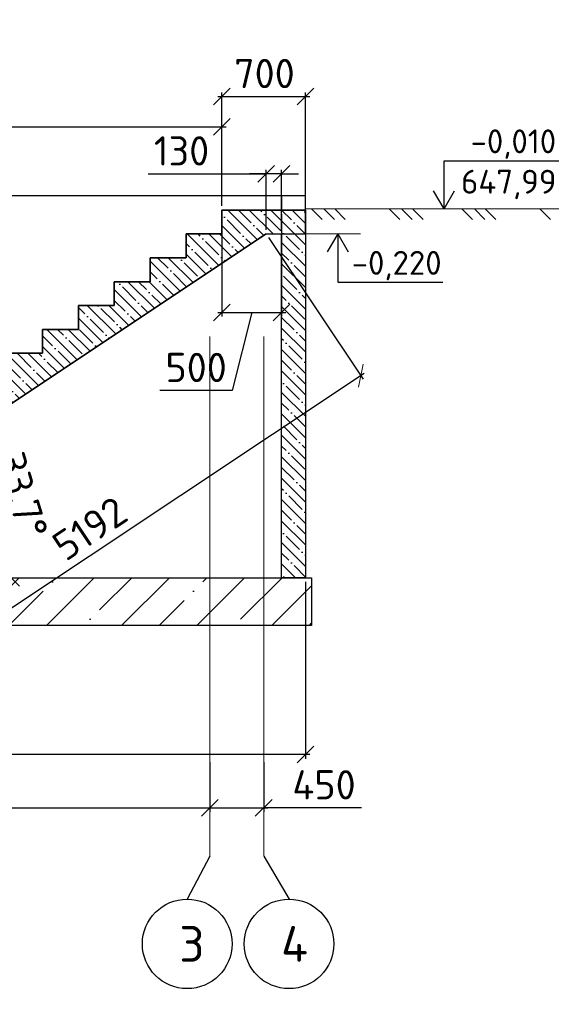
# Model space of a CAD drawing. Header units: millimetres. Extents: x 125896 to 2572636, y -120305 to 130347.
# Tile 46 of 256: x 279931 to 284379, y 38734 to 46984. Entities that reach past the tile are written whole.
import ezdxf

# ---------------------------------------------------------------- set-up
doc = ezdxf.new("R2010")
doc.units = ezdxf.units.MM
for name, pattern in [('______5', [1100, 800, -100, 100, -100]), ('CENTER', [2, 1.25, -0.25, 0.25, -0.25]), ('CENTER2', [28.575, 19.05, -3.175, 3.175, -3.175])]:
    doc.linetypes.add(name, pattern=pattern)
doc.layers.add('ОСИ', color=7, linetype='CENTER', lineweight=15)
doc.layers.add('Столовая Двери и окна', color=7, linetype='Continuous', lineweight=15)
doc.layers.add('СПДС_Оси', color=7, linetype='Continuous')
doc.layers.add('Столовая - обозначения', color=7, linetype='Continuous')
doc.styles.get("Standard").update_dxf_attribs({"font": 'isocpeur.ttf'})
doc.styles.add('ГОСТ', font='isocpeur.ttf')
doc.dimstyles.new('Осевые', dxfattribs={"dimscale": 0.7, "dimtxt": 450, "dimasz": 400, "dimexe": 100, "dimexo": 100, "dimgap": 100, "dimtad": 1, "dimdec": 0, "dimzin": 0, "dimdsep": 46, "dimtxsty": 'Standard', "dimblk": 'OBLIQUE', "dimcen": 9, "dimdle": 100, "dimazin": 0, "dimtm": 1e-09, "dimtfac": 1, "dimtdec": 0, "dimtofl": 0, "dimtmove": 0, "dimatfit": 3, "dimfxl": 1, "dimtolj": 1, "dimtzin": 0, "dimarcsym": 0})

# ---------------------------------------------------------------- blocks, each defined once
blk = doc.blocks.new('_OBLIQUE')
at = {"color": 0, "linetype": 'ByBlock'}
blk.add_line((-0.5, -0.5), (0.5, 0.5), dxfattribs=at)
blk = doc.blocks.new('*D447')
at = {"layer": 'Defpoints', "color": 0, "linetype": 'ByBlock', "lineweight": 20, "ltscale": 13, "transparency": 16777216}
for p in [(281622.6, 45388.7, -360), (282122.6, 45388.7), (282122.6, 44530.7)]:
    blk.add_point(p, dxfattribs=at)
at = {"layer": 'ОСИ', "color": 0, "linetype": 'ByBlock', "lineweight": -2, "ltscale": 13, "transparency": 16777216}
for p, q in [((281622.6, 45353.7), (281622.6, 44495.7)), ((282122.6, 45353.7), (282122.6, 44495.7)), ((281587.6, 44530.7), (282157.6, 44530.7)), ((281872.6, 44530.7), (281709.9, 43877.5)), ((281709.9, 43877.5), (281104.4, 43877.5))]:
    blk.add_line(p, q, dxfattribs=at)
at = {"layer": 'ОСИ', "color": 0, "linetype": 'ByBlock', "lineweight": -2, "ltscale": 13, "transparency": 16777216, "xscale": 140, "yscale": 140, "zscale": 140, "rotation": 180}
blk.add_blockref('_OBLIQUE', (281622.6, 44530.7), dxfattribs=at)
at = {"layer": 'ОСИ', "color": 0, "linetype": 'ByBlock', "lineweight": -2, "ltscale": 13, "transparency": 16777216, "xscale": 140, "yscale": 140, "zscale": 140}
blk.add_blockref('_OBLIQUE', (282122.6, 44530.7), dxfattribs=at)
at = {"layer": 'ОСИ', "color": 0, "linetype": 'ByBlock', "ltscale": 13, "transparency": 16777216, "insert": (281407.1, 44070), "char_height": 245, "attachment_point": 5}
blk.add_mtext('\\A1;500', dxfattribs=at)
blk = doc.blocks.new('*D438')
at = {"layer": 'Defpoints', "color": 0, "linetype": 'ByBlock', "lineweight": 20, "ltscale": 13, "transparency": 16777216}
for p in [(282322.6, 46340), (281622.6, 45388.7), (282322.6, 45388.7)]:
    blk.add_point(p, dxfattribs=at)
at = {"layer": 'ОСИ', "color": 0, "linetype": 'ByBlock', "lineweight": -2, "ltscale": 13, "transparency": 16777216}
for p, q in [((281622.6, 45423.7), (281622.6, 46375)), ((282322.6, 45423.7), (282322.6, 46375)), ((281587.6, 46340), (282357.6, 46340))]:
    blk.add_line(p, q, dxfattribs=at)
at = {"layer": 'ОСИ', "color": 0, "linetype": 'ByBlock', "lineweight": -2, "ltscale": 13, "transparency": 16777216, "xscale": 140, "yscale": 140, "zscale": 140, "rotation": 180}
blk.add_blockref('_OBLIQUE', (281622.6, 46340), dxfattribs=at)
at = {"layer": 'ОСИ', "color": 0, "linetype": 'ByBlock', "lineweight": -2, "ltscale": 13, "transparency": 16777216, "xscale": 140, "yscale": 140, "zscale": 140}
blk.add_blockref('_OBLIQUE', (282322.6, 46340), dxfattribs=at)
at = {"layer": 'ОСИ', "color": 0, "linetype": 'ByBlock', "ltscale": 13, "transparency": 16777216, "insert": (281978.9, 46532.5), "char_height": 245, "attachment_point": 5}
blk.add_mtext('\\A1;700', dxfattribs=at)
blk = doc.blocks.new('*D439')
at = {"layer": 'Defpoints', "color": 0, "linetype": 'ByBlock', "lineweight": 20, "ltscale": 13, "transparency": 16777216}
for p in [(281622.6, 46086.3), (281622.6, 45388.7), (277422.6, 42588.7)]:
    blk.add_point(p, dxfattribs=at)
at = {"layer": 'ОСИ', "color": 0, "linetype": 'ByBlock', "lineweight": -2, "ltscale": 13, "transparency": 16777216}
for p, q in [((277422.6, 42623.7), (277422.6, 46121.3)), ((281622.6, 45423.7), (281622.6, 46121.3)), ((277387.6, 46086.3), (281657.6, 46086.3))]:
    blk.add_line(p, q, dxfattribs=at)
at = {"layer": 'ОСИ', "color": 0, "linetype": 'ByBlock', "lineweight": -2, "ltscale": 13, "transparency": 16777216, "xscale": 140, "yscale": 140, "zscale": 140, "rotation": 180}
blk.add_blockref('_OBLIQUE', (277422.6, 46086.3), dxfattribs=at)
at = {"layer": 'ОСИ', "color": 0, "linetype": 'ByBlock', "lineweight": -2, "ltscale": 13, "transparency": 16777216, "xscale": 140, "yscale": 140, "zscale": 140}
blk.add_blockref('_OBLIQUE', (281622.6, 46086.3), dxfattribs=at)
at = {"layer": 'ОСИ', "color": 0, "linetype": 'ByBlock', "ltscale": 13, "transparency": 16777216, "insert": (279522.6, 46278.8), "char_height": 245, "attachment_point": 5}
blk.add_mtext('\\A1;4200', dxfattribs=at)
blk = doc.blocks.new('*D440')
at = {"layer": 'Defpoints', "color": 0, "linetype": 'ByBlock', "lineweight": 20, "ltscale": 13, "transparency": 16777216}
for p in [(281992.6, 45188.7, -234), (279818.3, 42734.7), (275872.6, 42308.7, -360), (277672.6, 42308.7, -180), (282122.6, 42308.7)]:
    blk.add_point(p, dxfattribs=at)
at = {"layer": 'ОСИ', "color": 0, "linetype": 'ByBlock', "lineweight": -2, "ltscale": 13, "transparency": 16777216}
blk.add_arc((277672.6, 42308.7), 2187.6, 0, 33.69007, dxfattribs=at)
at = {"layer": 'ОСИ', "color": 0, "linetype": 'ByBlock', "lineweight": -2, "ltscale": 13, "transparency": 16777216, "xscale": 140, "yscale": 140, "zscale": 140}
for p, rotation in [((279492.8, 43522.2), 123.6900675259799), ((279860.2, 42308.7), 270.0000000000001)]:
    blk.add_blockref('_OBLIQUE', p, dxfattribs=dict(at, rotation=rotation))
at = {"layer": 'ОСИ', "color": 0, "linetype": 'ByBlock', "ltscale": 13, "transparency": 16777216, "insert": (279950.6, 42998.4), "char_height": 245, "attachment_point": 5, "rotation": 286.84503}
blk.add_mtext('\\A1;33.7°', dxfattribs=at)
blk = doc.blocks.new('*D443')
at = {"layer": 'Defpoints', "color": 0, "linetype": 'ByBlock', "lineweight": 20, "ltscale": 13, "transparency": 16777216}
for p in [(281992.6, 45188.7, -234), (277672.6, 42308.7, -180), (278464.6, 41120.8)]:
    blk.add_point(p, dxfattribs=at)
at = {"layer": 'ОСИ', "color": 0, "linetype": 'ByBlock', "lineweight": -2, "ltscale": 13, "transparency": 16777216}
for p, q in [((282012.1, 45159.6), (282804, 43971.7)), ((282813.7, 44020.2), (278435.4, 41101.4)), ((277692.1, 42279.6), (278484, 41091.7))]:
    blk.add_line(p, q, dxfattribs=at)
at = {"layer": 'ОСИ', "color": 0, "linetype": 'ByBlock', "lineweight": -2, "ltscale": 13, "transparency": 16777216, "xscale": 140, "yscale": 140, "zscale": 140}
for p, rotation in [((282784.6, 44000.8), 33.69006752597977), ((278464.6, 41120.8), 213.6900675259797)]:
    blk.add_blockref('_OBLIQUE', p, dxfattribs=dict(at, rotation=rotation))
at = {"layer": 'ОСИ', "color": 0, "linetype": 'ByBlock', "ltscale": 13, "transparency": 16777216, "insert": (280517.8, 42721), "char_height": 245, "attachment_point": 5, "rotation": 33.69007}
blk.add_mtext('\\A1;5192', dxfattribs=at)
blk = doc.blocks.new('*D444')
at = {"layer": 'Defpoints', "color": 0, "linetype": 'ByBlock', "lineweight": 20, "ltscale": 13, "transparency": 16777216}
for p in [(281992.6, 45691.9), (281992.6, 45188.7, -234), (282122.6, 45188.7)]:
    blk.add_point(p, dxfattribs=at)
at = {"layer": 'ОСИ', "color": 0, "linetype": 'ByBlock', "lineweight": -2, "ltscale": 13, "transparency": 16777216}
for p, q in [((281992.6, 45223.7), (281992.6, 45726.9)), ((282122.6, 45223.7), (282122.6, 45726.9)), ((281006.9, 45691.9), (281992.6, 45691.9)), ((281992.6, 45691.9), (281852.6, 45691.9)), ((282122.6, 45691.9), (281992.6, 45691.9)), ((282122.6, 45691.9), (282262.6, 45691.9))]:
    blk.add_line(p, q, dxfattribs=at)
at = {"layer": 'ОСИ', "color": 0, "linetype": 'ByBlock', "lineweight": -2, "ltscale": 13, "transparency": 16777216, "xscale": 140, "yscale": 140, "zscale": 140}
blk.add_blockref('_OBLIQUE', (281992.6, 45691.9), dxfattribs=at)
at = {"layer": 'ОСИ', "color": 0, "linetype": 'ByBlock', "lineweight": -2, "ltscale": 13, "transparency": 16777216, "xscale": 140, "yscale": 140, "zscale": 140, "rotation": 180}
blk.add_blockref('_OBLIQUE', (282122.6, 45691.9), dxfattribs=at)
at = {"layer": 'ОСИ', "color": 0, "linetype": 'ByBlock', "ltscale": 13, "transparency": 16777216, "insert": (281285.2, 45884.4), "char_height": 245, "attachment_point": 5}
blk.add_mtext('\\A1;130', dxfattribs=at)
blk = doc.blocks.new('*D449')
at = {"layer": 'Defpoints', "color": 0, "linetype": 'ByBlock', "lineweight": 20, "ltscale": 13, "transparency": 16777216}
for p in [(277322.6, 40798.5), (281522.6, 40798.5), (281522.6, 40380.9)]:
    blk.add_point(p, dxfattribs=at)
at = {"layer": 'ОСИ', "color": 0, "linetype": 'ByBlock', "lineweight": -2, "ltscale": 13, "transparency": 16777216}
for p, q in [((277322.6, 40763.5), (277322.6, 40345.9)), ((281522.6, 40763.5), (281522.6, 40345.9)), ((277287.6, 40380.9), (281557.6, 40380.9))]:
    blk.add_line(p, q, dxfattribs=at)
at = {"layer": 'ОСИ', "color": 0, "linetype": 'ByBlock', "lineweight": -2, "ltscale": 13, "transparency": 16777216, "xscale": 140, "yscale": 140, "zscale": 140, "rotation": 180}
blk.add_blockref('_OBLIQUE', (277322.6, 40380.9), dxfattribs=at)
at = {"layer": 'ОСИ', "color": 0, "linetype": 'ByBlock', "lineweight": -2, "ltscale": 13, "transparency": 16777216, "xscale": 140, "yscale": 140, "zscale": 140}
blk.add_blockref('_OBLIQUE', (281522.6, 40380.9), dxfattribs=at)
at = {"layer": 'ОСИ', "color": 0, "linetype": 'ByBlock', "ltscale": 13, "transparency": 16777216, "insert": (279397.5, 40573.4), "char_height": 245, "width": 583.333, "attachment_point": 5}
blk.add_mtext('\\A1;4200', dxfattribs=at)
blk = doc.blocks.new('*D450')
at = {"layer": 'Defpoints', "color": 0, "linetype": 'ByBlock', "lineweight": 20, "ltscale": 13, "transparency": 16777216}
for p in [(281522.6, 40798.5), (281972.6, 40798.5), (281972.6, 40380.9)]:
    blk.add_point(p, dxfattribs=at)
at = {"layer": 'ОСИ', "color": 0, "linetype": 'ByBlock', "lineweight": -2, "ltscale": 13, "transparency": 16777216}
for p, q in [((281522.6, 40763.5), (281522.6, 40345.9)), ((281972.6, 40763.5), (281972.6, 40345.9)), ((281487.6, 40380.9), (282007.6, 40380.9)), ((282792.4, 40380.9), (281972.6, 40380.9))]:
    blk.add_line(p, q, dxfattribs=at)
at = {"layer": 'ОСИ', "color": 0, "linetype": 'ByBlock', "lineweight": -2, "ltscale": 13, "transparency": 16777216, "xscale": 140, "yscale": 140, "zscale": 140, "rotation": 180}
blk.add_blockref('_OBLIQUE', (281522.6, 40380.9), dxfattribs=at)
at = {"layer": 'ОСИ', "color": 0, "linetype": 'ByBlock', "lineweight": -2, "ltscale": 13, "transparency": 16777216, "xscale": 140, "yscale": 140, "zscale": 140}
blk.add_blockref('_OBLIQUE', (281972.6, 40380.9), dxfattribs=at)
at = {"layer": 'ОСИ', "color": 0, "linetype": 'ByBlock', "ltscale": 13, "transparency": 16777216, "insert": (282477.4, 40573.4), "char_height": 245, "width": 437.5, "attachment_point": 5}
blk.add_mtext('\\A1;450', dxfattribs=at)
blk = doc.blocks.new('*D451')
at = {"layer": 'Defpoints', "color": 0, "linetype": 'ByBlock', "lineweight": 20, "ltscale": 13, "transparency": 16777216}
for p in [(275622.6, 42308.7), (282322.6, 42308.7), (275622.6, 40826.1)]:
    blk.add_point(p, dxfattribs=at)
at = {"layer": 'ОСИ', "color": 0, "linetype": 'ByBlock', "lineweight": -2, "ltscale": 13, "transparency": 16777216}
for p, q in [((275622.6, 42273.7), (275622.6, 40791.1)), ((282322.6, 42273.7), (282322.6, 40791.1)), ((282357.6, 40826.1), (275587.6, 40826.1))]:
    blk.add_line(p, q, dxfattribs=at)
at = {"layer": 'ОСИ', "color": 0, "linetype": 'ByBlock', "lineweight": -2, "ltscale": 13, "transparency": 16777216, "xscale": 140, "yscale": 140, "zscale": 140, "rotation": 180}
blk.add_blockref('_OBLIQUE', (275622.6, 40826.1), dxfattribs=at)
at = {"layer": 'ОСИ', "color": 0, "linetype": 'ByBlock', "lineweight": -2, "ltscale": 13, "transparency": 16777216, "xscale": 140, "yscale": 140, "zscale": 140}
blk.add_blockref('_OBLIQUE', (282322.6, 40826.1), dxfattribs=at)
at = {"layer": 'ОСИ', "color": 0, "linetype": 'ByBlock', "ltscale": 13, "transparency": 16777216, "insert": (278989.9, 41018.6), "char_height": 245, "attachment_point": 5}
blk.add_mtext('\\A1;6700', dxfattribs=at)

msp = doc.modelspace()

# ---------------------------------------------------------------- hatches: boundary and pattern name
at = {"layer": 'Столовая Двери и окна', "lineweight": 25, "transparency": 33554648}
h = msp.add_hatch(dxfattribs=at)
h.set_pattern_fill('ANSI35', color=256, scale=20, angle=90)
h.paths.add_polyline_path([(275622.6, 45508.7), (275822.6, 45508.7), (275822.6, 42308.7), (275622.6, 42308.7)])
h.paths.add_polyline_path([(282122.6, 45188.7), (282322.6, 45188.7), (282322.6, 42308.7), (282122.6, 42308.7)], flags=17)
h.paths.add_polyline_path([(282322.6, 45188.7), (282322.6, 45388.7), (281622.6, 45388.7), (281622.6, 45188.7), (281322.6, 45188.7), (281322.6, 44988.7), (281022.6, 44988.7), (281022.6, 44788.7), (280722.6, 44788.7), (280722.6, 44588.7), (280422.6, 44588.7), (280422.6, 44388.7), (280122.6, 44388.7), (280122.6, 44188.7), (279822.6, 44188.7), (279822.6, 43988.7), (279522.6, 43988.7), (279522.6, 43788.7), (279222.6, 43788.7), (279222.6, 43588.7), (278922.6, 43588.7), (278922.6, 43388.7), (278622.6, 43388.7), (278622.6, 43188.7), (278322.6, 43188.7), (278322.6, 42988.7), (278043.8, 42988.7), (278022.6, 42988.7), (278022.6, 42788.7), (277722.6, 42788.7), (277722.6, 42588.7), (277422.6, 42588.7), (277422.6, 42308.7), (277672, 42308.7), (281992.6, 45188.7)])
at = {"layer": 'Столовая Двери и окна', "lineweight": 25, "true_color": 0xc7c8ca, "transparency": 33554648}
h = msp.add_hatch(dxfattribs=at)
h.set_pattern_fill('ANSI35', color=9, scale=70)
h.paths.add_polyline_path([(282372.6, 41908.7), (275572.5, 41908.7), (275572.5, 42308.7), (282372.6, 42308.7)])

# ---------------------------------------------------------------- linework, layer by layer
at = {"layer": 'ОСИ', "color": 16, "linetype": 'CENTER2', "lineweight": 15, "ltscale": 0.2, "transparency": 33554687}
for p, q in [((281522.6, 44330.2), (281522.6, 39975.3)), ((281972.6, 44330.2), (281972.6, 39975.3))]:
    msp.add_line(p, q, dxfattribs=at)
at = {"layer": 'ОСИ', "color": 16, "linetype": '______5', "lineweight": 25, "transparency": 33554687}
for p, q in [((281522.6, 39975.3), (281332.8, 39615.2)), ((281972.6, 39975.3), (282184.7, 39615.2))]:
    msp.add_line(p, q, dxfattribs=at)
at = {"layer": 'СПДС_Оси', "linetype": 'Continuous', "lineweight": 25, "ltscale": 150}
for centre in [(281332.8, 39240.2), (282184.7, 39240.2)]:
    msp.add_circle(centre, 375, dxfattribs=at)
at = {"layer": 'Столовая Двери и окна', "color": 18, "lineweight": 25, "true_color": 0x000000}
for p, q in [((283481.6, 45397.7), (283481.6, 45802.3)), ((283481.6, 45802.3), (284467.3, 45802.3)), ((283481.6, 45397.7), (283393.8, 45548.6)), ((283481.6, 45397.7), (283569.4, 45548.6)), ((282592.1, 45188.7), (282504.3, 45037.8)), ((282592.1, 45188.7), (282592.1, 44784.1)), ((282592.1, 45188.7), (282679.9, 45037.8)), ((282592.1, 44784.1), (283472.7, 44784.1))]:
    msp.add_line(p, q, dxfattribs=at)
at = {"layer": 'Столовая Двери и окна', "color": 18, "lineweight": 30, "true_color": 0x000000}
for p, q in [((282122.6, 45508.7), (275822.6, 45508.7)), ((282322.6, 45388.7), (282322.6, 45188.7)), ((281992, 45188.7, -234), (277672, 42308.7, -180)), ((281992.6, 45188.7, -234), (277672.6, 42308.7, -180)), ((281992, 45188.7, -234), (282122.6, 45188.7)), ((281992.6, 45188.7, -234), (282122.6, 45188.7)), ((282122.6, 45188.7), (282322.6, 45188.7)), ((282122.6, 42308.7), (282122.6, 45188.7)), ((282322.6, 45188.7), (282322.6, 42308.7)), ((282322.6, 42308.7), (282122.6, 42308.7))]:
    msp.add_line(p, q, dxfattribs=at)
at = {"layer": 'Столовая Двери и окна', "color": 18, "lineweight": 20, "true_color": 0x000000}
for p, q in [((282322.6, 45388.7), (281622.6, 45388.7)), ((281622.6, 45388.7), (281622.6, 45188.7)), ((282322.6, 45398.7), (284658.9, 45398.7)), ((282322.6, 45188.7), (282322.6, 45388.7)), ((282372.1, 45398.7), (282460.8, 45309.9)), ((282475.7, 45398.7), (282564.5, 45309.9)), ((282566.6, 45398.7), (282655.4, 45309.9)), ((283023.2, 45398.7), (283112, 45309.9)), ((283126.8, 45398.7), (283215.6, 45309.9)), ((283217.7, 45398.7), (283306.5, 45309.9)), ((283631.8, 45398.7), (283720.5, 45309.9)), ((283735.4, 45398.7), (283824.2, 45309.9)), ((283826.3, 45398.7), (283915.1, 45309.9)), ((284282.9, 45398.7), (284371.7, 45309.9)), ((277672.6, 42308.7), (281992.6, 45188.7)), ((281622.6, 45188.7), (281322.6, 45188.7)), ((281322.6, 45188.7), (281322.6, 44988.7)), ((281992.6, 45188.7), (282322.6, 45188.7)), ((282322.6, 45188.7), (282781.5, 45188.7)), ((281322.6, 44988.7), (281022.6, 44988.7)), ((281022.6, 44988.7), (281022.6, 44788.7)), ((281022.6, 44788.7), (280722.6, 44788.7)), ((280722.6, 44788.7), (280722.6, 44588.7)), ((280722.6, 44588.7), (280422.6, 44588.7)), ((280422.6, 44588.7), (280422.6, 44388.7)), ((280422.6, 44388.7), (280122.6, 44388.7)), ((280122.6, 44388.7), (280122.6, 44188.7)), ((280122.6, 44188.7), (279822.6, 44188.7))]:
    msp.add_line(p, q, dxfattribs=at)
at = {"layer": 'Столовая Двери и окна', "color": 18, "lineweight": 30, "true_color": 0x000000}
msp.add_lwpolyline([(282122.6, 45388.7), (282322.6, 45388.7), (282322.6, 45508.7), (282122.6, 45508.7)], close=True, dxfattribs=at)
at = {"layer": 'Столовая Двери и окна', "color": 18, "lineweight": 30, "true_color": 0x000000, "elevation": -360}
msp.add_lwpolyline([(279822.6, 44188.7), (280122.6, 44188.7), (280122.6, 44388.7), (280422.6, 44388.7), (280422.6, 44588.7), (280722.6, 44588.7), (280722.6, 44788.7), (281022.6, 44788.7), (281022.6, 44988.7), (281322.6, 44988.7), (281322.6, 45188.7), (281622.6, 45188.7), (281622.6, 45388.7), (281922.6, 45388.7), (281922.6, 45388.7), (282122.6, 45388.7)], dxfattribs=at)
at = {"layer": 'Столовая Двери и окна', "color": 18, "lineweight": 30, "true_color": 0x000000}
msp.add_lwpolyline([(279822.6, 44188.7), (280122.6, 44188.7), (280122.6, 44388.7), (280422.6, 44388.7), (280422.6, 44588.7), (280722.6, 44588.7), (280722.6, 44788.7), (281022.6, 44788.7), (281022.6, 44988.7), (281322.6, 44988.7), (281322.6, 45188.7), (281622.6, 45188.7), (281622.6, 45388.7), (281922.6, 45388.7), (281922.6, 45388.7), (282322.6, 45388.7)], dxfattribs=at)
at = {"layer": 'Столовая Двери и окна', "color": 18, "lineweight": 25, "true_color": 0x000000}
for points in [[(282322.6, 45188.7), (282322.6, 45388.7), (281622.6, 45388.7), (281622.6, 45188.7), (281322.6, 45188.7), (281322.6, 44988.7), (281022.6, 44988.7), (281022.6, 44788.7), (280722.6, 44788.7), (280722.6, 44588.7), (280422.6, 44588.7), (280422.6, 44388.7), (280122.6, 44388.7), (280122.6, 44188.7), (279822.6, 44188.7)], [(277672, 42308.7), (281992.6, 45188.7), (282322.6, 45188.7)]]:
    msp.add_lwpolyline(points, dxfattribs=at)
msp.add_lwpolyline([(282122.6, 45188.7), (282322.6, 45188.7), (282322.6, 42308.7), (282122.6, 42308.7)], close=True, dxfattribs=at)
at = {"layer": 'Столовая Двери и окна', "color": 5, "lineweight": 30, "elevation": -360}
msp.add_lwpolyline([(282372.6, 41908.7), (275572.5, 41908.7), (275572.5, 42308.7), (282372.6, 42308.7)], close=True, dxfattribs=at)

# ---------------------------------------------------------------- texts
at = {"insert": (226281.3, 54484), "char_height": 250, "attachment_point": 1, "style": 'ГОСТ'}
msp.add_mtext_dynamic_manual_height_columns('\\A1;\\pi9384.38;{\\H1.5152x;\\P\\pi1250;Общие указания\\P\\pi250;}1.^IРабочая документация разработана в соответствии с заданием на проектирование, требованиями действующих технических регламентов, стандартов, сводов правил и других документов, содержащих установленные требования.\\P2.^IРабочая документация выполнена в соответствии со следующими нормативными и техническими документами:\\P-^IСП 20.13330.2016 "Нагрузки и Воздействия";\\P-^IСП 63.13330.2012 "Бетонные и железобетонные конструкции. Основные положения";\\P-^IСП 22.13330.2016 "Основания зданий и сооружений";\\P-^IСП 45.13330.2012 "Земляные сооружения, основания и фундаменты".\\P3.   За относительную отметку 0,000 принята отметка чистого пола первого этажа.\\P4.^IПеречень видов работ, для которых необходимо составлять акты освидетельствования скрытых работ:\\P-^Iармирование конструкций;\\P-^Iосвидетельствование опалубки перед бетонированием;\\P-^Iвыполнение сварочных работ;\\P-^Iотбор контрольных проб бетона;\\P-^Iсоответствие законченных железобетонных конструкций проекту с отображением качества работ;\\P-^Iустройство монолитных конструкций, выполняемых в зимнее время;  \\P\\pi0;  -    устройство гидроизоляции;\\P\\pi250;-^Iуплотнение грунтов и обратную засыпку.\\PЗапрещается выполнение последующих работ при отсутствии актов освидетельствования предшествующих скрытых работ во всех случаях.\\P\\pi0;        5. Проект рассчитан на производство работ в период положительных температур. В случае выполнения работ при отрицательных температурах необходимо выполнять требования СНиП часть 3 по производству работ и ППР.\\P        6. При минимальной температуре воздуха до минус 15°С допускается: выдерживание бетона в конструкции методом термоса, при предварительном разогреве бетонной смеси, форсированный электроразогрев бетона в конструкции с повторным уплотнением.\\P\\pi250;При минимальной температуре воздуха до минус 25°С допускается: обогрев бетона в греющей опалубке с помощью низкотемпературных электронагревателей, электродный сквозной прогрев бетона, электрообогрев с помощью греющего провода.\\P\\pi0;7. При отрицательной температуре воздуха уплотнение грунта обратной засыпки в траншеях должно \\Pосуществляться до достижения коэффициента уплотнения 0,98. \\PВремя уплотнения грунта в зависимости от температуры воздуха: \\P\\pi250;-^Iпри t{\\H0.7x;\\So^ ;}-5, 90-120 минут; при t{\\H0.7x;\\So^ ;\\H1.42857x;-10, 60-90 минут; }при t{\\H0.7x;\\So^ ;\\H1.42857x;-20, 40-60 минут; }при t{\\H0.7x;\\So^ ;\\H1.42857x;-30, 20-30 минут;\\P\\pi0;Работы по выполнению насыпей и обратных засыпок при отрицательных температурах должны производить с учетом следующих требований:\\P\\pi250;-^Iподготовку поверхности (основания) насыпи и обратных засыпок следует выполнять с полным удалением снега, льда, промерзшего слоя слабого и пучинистого грунта на всю его глубину;\\P-^Iотсыпку в насыпь и обратные засыпки грунтов необходимо производить при их природной влажности и в талом состоянии с содержанием комьев мерзлого грунта, не превышающим требований, приведенных в приложении М СП 45.13330.2017. Свод правил. Земляные сооружения, основания и фундаменты., и, как правило, на не промерзшие ранее отсыпанные и уплотненные слои. В отдельных случаях при согласовании с автором проекта допускается грунты отсыпать на непучинистые грунты, промерзшие на глубину не более 15 см;\\P-^Iпри пониженной влажности отсыпанных грунтов для их уплотнения следует применять более тяжелое грунтоуплотняющее оборудование; \\P-^Iработы по отсыпке и уплотнению каждого слоя должны выполнять в течение одной рабочей смены; - при выполнении насыпей из глинистых грунтов при обильном снеговыпадении все работы должны быть прекращены; - перерывы в работах по выполнению насыпей и обратных засыпок допускаются только при условиях, что за время перерыва глубина промерзания ранее уплотненных пучинистых грунтов не превысит 15 см или на время перерыва ранее уплотненные грунты утепляются специальными средствами (например, маловлажным рыхлым грунтом, который в последующем удаляется); - все работы по отсыпке грунтов и их уплотнению выполняют с повышенной интенсивностью.}', width=20474.372, gutter_width=5800, heights=[24436.9], dxfattribs=at)
at = {"layer": 'СПДС_Оси', "linetype": 'Continuous', "lineweight": 25, "ltscale": 150, "char_height": 300, "width": 825, "attachment_point": 1}
for s, insert in [('3', (281265.9, 39390.4)), ('4', (282117.8, 39390.4))]:
    msp.add_mtext(s, dxfattribs=dict(at, insert=insert))
at = {"layer": 'Столовая - обозначения', "lineweight": 25}
for s, p in [('-0,010', (283704.2, 45864.5)), ('647,99', (283624.2, 45526.3)), ('-0,220', (282709.6, 44846.2))]:
    msp.add_text(s, height=200, dxfattribs=at).set_placement(p)

# ---------------------------------------------------------------- dimensions: what is measured, and where the dimension line sits
at = {"layer": 'ОСИ', "linetype": 'ByBlock', "ltscale": 13}
for base, p1, p2, picture, middle, dimtype in [((282322.6, 46340), (281622.6, 45388.7), (282322.6, 45388.7), '*D438', (281978.9, 46340), 160), ((281992.6, 45691.9), (282122.6, 45188.7), (281992.6, 45188.7, -234), '*D444', (281285.2, 45768.1), 161), ((282122.6, 44530.7), (281622.6, 45388.7, -360), (282122.6, 45388.7), '*D447', (281639.9, 43877.5), 160)]:
    dim = msp.add_linear_dim(base=base, p1=p1, p2=p2, angle=180, dimstyle='Осевые', override={"dimtxt": 350, "dimasz": 200, "dimexe": 50, "dimexo": 50, "dimdle": 50, "dimtmove": 1}, dxfattribs=at)
    dim.commit()
    dim.dimension.update_dxf_attribs({"geometry": picture, "text_midpoint": middle, "dimtype": dimtype})
dim = msp.add_linear_dim(base=(281622.6, 46086.3), p1=(277422.6, 42588.7), p2=(281622.6, 45388.7), dimstyle='Осевые', override={"dimtxt": 350, "dimasz": 200, "dimexe": 50, "dimexo": 50, "dimdle": 50, "dimtmove": 1}, dxfattribs=at)
dim.commit()
dim.dimension.update_dxf_attribs({"geometry": '*D439', "text_midpoint": (279522.6, 46278.8)})
dim = msp.add_angular_dim_2l(base=(279818.3, 42734.7), line1=((282122.6, 42308.7), (275872.6, 42308.7, -360)), line2=((281992.6, 45188.7, -234), (277672.6, 42308.7, -180)), dimstyle='Осевые', override={"dimtxt": 350, "dimasz": 200, "dimexe": 50, "dimexo": 50, "dimdle": 50, "dimadec": 1, "dimtmove": 1}, dxfattribs=at)
dim.commit()
dim.dimension.update_dxf_attribs({"geometry": '*D440', "text_midpoint": (279950.6, 42998.4)})
dim = msp.add_aligned_dim(p1=(281992.6, 45188.7, -234), p2=(277672.6, 42308.7, -180), distance=1427.7, dimstyle='Осевые', override={"dimtxt": 350, "dimasz": 200, "dimexe": 50, "dimexo": 50, "dimdle": 50, "dimtmove": 1}, dxfattribs=at)
dim.commit()
dim.dimension.update_dxf_attribs({"geometry": '*D443', "text_midpoint": (280517.8, 42721)})
for base, p1, p2, picture, middle in [((275622.6, 40826.1), (282322.6, 42308.7), (275622.6, 42308.7), '*D451', (278989.9, 40826.1)), ((281522.6, 40380.9), (277322.6, 40798.5), (281522.6, 40798.5), '*D449', (279397.5, 40380.9)), ((281972.6, 40380.9), (281522.6, 40798.5), (281972.6, 40798.5), '*D450', (282477.4, 40383.5))]:
    dim = msp.add_linear_dim(base=base, p1=p1, p2=p2, dimstyle='Осевые', override={"dimtxt": 350, "dimasz": 200, "dimexe": 50, "dimexo": 50, "dimdle": 50, "dimtmove": 1}, dxfattribs=at)
    dim.commit()
    dim.dimension.update_dxf_attribs({"geometry": picture, "text_midpoint": middle, "dimtype": 160})

doc.saveas('drawing.dxf')
